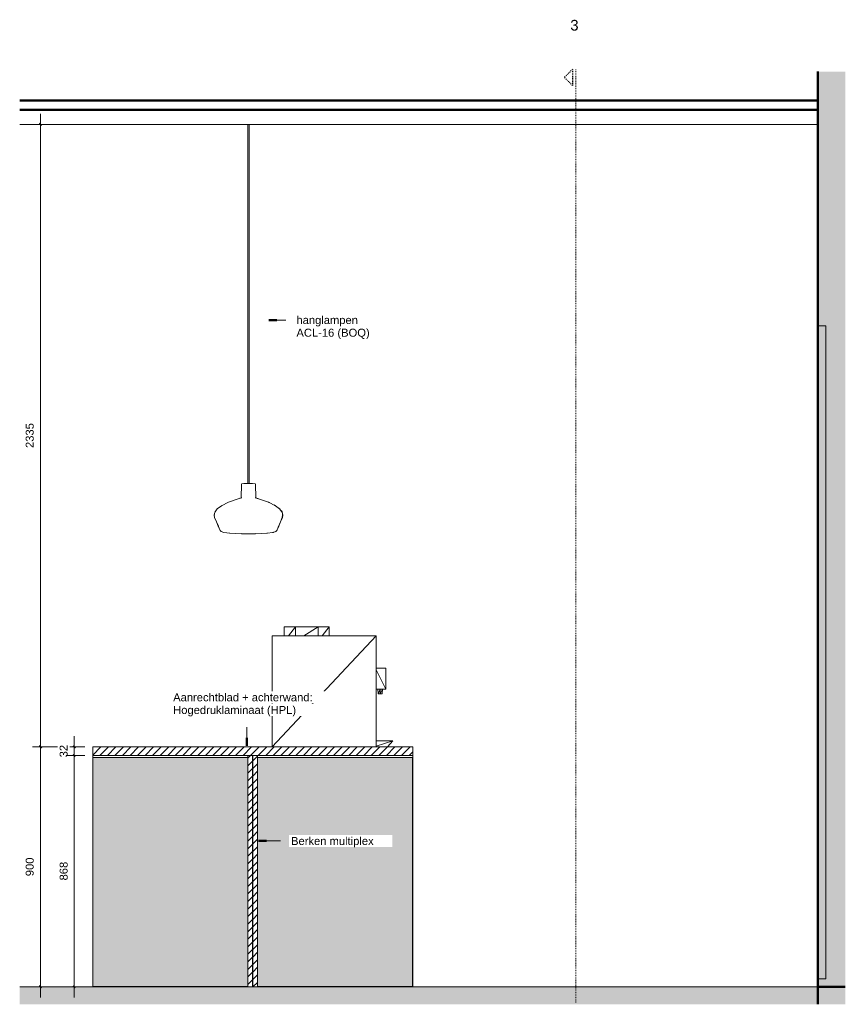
# Model space of a CAD drawing. Header units: millimetres. Extents: x -11718 to 13879, y -9418 to 19369.
# Tile 4 of 6: x 6979 to 10075, y 14910 to 18603. Entities that reach past the tile are written whole.
import ezdxf

# ---------------------------------------------------------------- set-up
doc = ezdxf.new("R2010")
doc.units = ezdxf.units.MM
doc.linetypes.add('Dash_2_', pattern=[6.35, 3.175, -3.175])
for name, color, linetype, lineweight in [('0-1', 7, 'Continuous', 5), ('A----M-', 8, 'Continuous', 5), ('A----M--20', 8, 'Continuous', 5), ('A09-C---1', 55, 'Dash_2_', 13), ('A09-C---2', 135, 'Dash_2_', 25), ('A09-C---3', 8, 'Dash_2_', 5), ('A09-NT--2', 7, 'Continuous', 13), ('A09-NT--3', 7, 'Continuous', 50), ('A09-NT--4', 130, 'Continuous', 13), ('A22-----1', 50, 'Continuous', 9), ('A23-----1', 9, 'Continuous', 13), ('A23-----2', 250, 'Continuous', 13), ('A29-----1', 254, 'Continuous', 5), ('A29-----2', 250, 'Continuous', 13), ('A35-----1', 250, 'Continuous', 13), ('A35-----2', 7, 'Continuous', 50), ('A35-----3', 10, 'Continuous', 25), ('A69-----1', 8, 'Continuous', 5), ('A79-Y--', 8, 'Continuous', 13), ('A99-----1', 1, 'Continuous', 13), ('Detail Items-1', 255, 'Continuous', 5), ('Detail Items-2', 8, 'Continuous', 5), ('Structure 1-1', 7, 'Continuous', 50)]:
    doc.layers.add(name, color=color, linetype=linetype, lineweight=lineweight)
doc.styles.add('Arial_1', font='arial.ttf', dxfattribs={"height": 40})
doc.styles.add('Arial_2', font='arial.ttf', dxfattribs={"height": 30})
doc.dimstyles.new('TD_Diagonal_1_5_mm', dxfattribs={"dimscale": 304.8, "dimtxt": 30.607782, "dimasz": 0.026247, "dimexe": 0.098425, "dimexo": 0.098425, "dimgap": 0.052493, "dimtad": 1, "dimdec": 0, "dimzin": 0, "dimdsep": 46, "dimtxsty": 'Arial_2', "dimblk1": 'OBLIQUE', "dimblk2": 'OBLIQUE', "dimsah": 1, "dimcen": 0.09, "dimdle": 0.131234, "dimazin": 2, "dimtfac": 1, "dimtdec": 4, "dimtix": 1, "dimtmove": 0, "dimatfit": 3, "dimfxl": 1, "dimtvp": 1, "dimtfill": 1, "dimtolj": 1, "dimtzin": 0, "dimarcsym": 2})
pattern_1 = [(45, (8555.647, 15875), (-14.14214, 14.14214), [])]

# ---------------------------------------------------------------- blocks, each defined once
blk = doc.blocks.new('HSR-D_ABT_ARCH_Interieur_rvt-1-Pantry Standard B - Section 1')
at = {"layer": 'A23-----1'}
blk.add_hatch(color=256, dxfattribs=at).paths.add_polyline_path([(85714.4, 14909.8), (88811.1, 14909.8), (88811.1, 14975), (85714.4, 14975), (85714.4, 14962.6)])
at = {"layer": 'A29-----1'}
blk.add_hatch(color=256, dxfattribs=at).paths.add_polyline_path([(88811.1, 14975), (88811.1, 18408.4), (88707.5, 18408.4), (88707.5, 14975)])
at = {"layer": 'A22-----1'}
for p, q in [((88707.5, 17455), (88707.5, 17455)), ((88707.5, 15005), (88707.5, 15005))]:
    blk.add_line(p, q, dxfattribs=at)
at = {"layer": 'A23-----2'}
for p, q in [((86569.7, 14975), (85714.4, 14975)), ((86588.2, 14975), (86587.7, 14975)), ((88811.1, 14975), (86606.2, 14975))]:
    blk.add_line(p, q, dxfattribs=at)
at = {"layer": 'A29-----2'}
for p, q in [((88737.5, 17455), (88707.5, 17455)), ((88707.5, 17455), (88707.5, 15005)), ((88737.5, 15005), (88737.5, 17455)), ((88707.5, 15005), (88737.5, 15005))]:
    blk.add_line(p, q, dxfattribs=at)
at = {"layer": 'A35-----1'}
for p, q in [((88707.5, 18210), (88707.5, 18265)), ((85714.4, 18210), (88707.5, 18210))]:
    blk.add_line(p, q, dxfattribs=at)
at = {"layer": 'A35-----2'}
for p, q in [((88707.5, 18300), (85714.4, 18300)), ((88707.5, 18265), (88707.5, 18300)), ((88707.5, 18265), (85714.4, 18265))]:
    blk.add_line(p, q, dxfattribs=at)
at = {"layer": 'A35-----3'}
blk.add_line((88707.5, 18300), (88707.5, 18408.4), dxfattribs=at)
at = {"layer": 'Structure 1-1'}
for p, q in [((88707.5, 18408.4), (88707.5, 14975)), ((88707.5, 14975), (88707.5, 14909.8)), ((88811.1, 14975), (88707.5, 14975)), ((88707.5, 14975), (88811.1, 14975))]:
    blk.add_line(p, q, dxfattribs=at)
blk = doc.blocks.new('750 Single biophilic lamp - 750 Single biophilic lamp-17191087-Pantry Standard B - Section 1')
at = {"layer": 'A79-Y--'}
for p, q in [((86569.9, 18210), (86569.9, 16863.6)), ((86574.9, 16863.6), (86574.9, 18210)), ((86546.3, 16861.4), (86545, 16809)), ((86546.8, 16861.9), (86558.2, 16863.1)), ((86558.2, 16863.1), (86567.4, 16863.6)), ((86567.4, 16863.6), (86567.9, 16863.6)), ((86567.4, 16863.6), (86567.4, 16863.6)), ((86571.3, 16863.6), (86569.9, 16863.6)), ((86574.8, 16863.6), (86573.4, 16863.6)), ((86577.3, 16863.6), (86577.3, 16863.6)), ((86577.3, 16863.6), (86586.5, 16863.1)), ((86586.5, 16863.1), (86598, 16861.9)), ((86599.8, 16808.8), (86598.4, 16861.4))]:
    blk.add_line(p, q, dxfattribs=at)
at = {"layer": 'A79-Y--', "flags": 128}
for points in [[(86577.3, 16863.6), (86574.8, 16863.6), (86570.5, 16863.6), (86567.6, 16863.6), (86567.4, 16863.6)], [(86574.8, 16863.6), (86577.1, 16863.6), (86577.3, 16863.6)], [(86452.7, 16719.9), (86445.4, 16736.1), (86444.1, 16744.2), (86444.7, 16750.9), (86446.9, 16757), (86455.6, 16768.4), (86471.3, 16780.1), (86497.3, 16792.9), (86537.8, 16807.1), (86547.1, 16809.6)], [(86692.1, 16719.9), (86699.3, 16736.1), (86700.6, 16744.2), (86700, 16750.9), (86697.8, 16757), (86689.1, 16768.4), (86673.4, 16780.1), (86647.4, 16792.9), (86606.9, 16807.1), (86597.4, 16809.7)], [(86452.7, 16719.9), (86465.8, 16686.6), (86469.6, 16683.6), (86480.4, 16679.7), (86502, 16676.8), (86547.6, 16675.1), (86572.4, 16675)], [(86692.1, 16719.9), (86678.9, 16686.6), (86675.1, 16683.6), (86664.4, 16679.7), (86642.7, 16676.8), (86597.1, 16675.1), (86572.4, 16675)]]:
    blk.add_lwpolyline(points, dxfattribs=at)
blk = doc.blocks.new('750 Single biophilic lamp - 750 Single biophilic lamp-V1-Pantry Standard B - Section 1')
at = {"layer": 'A79-Y--'}
for p, q in [((86546.2, 16861.4), (86544.9, 16809.1)), ((86546.7, 16861.9), (86547, 16861.9)), ((86554.8, 16862.8), (86558.2, 16863.1)), ((86558.2, 16863.1), (86558.6, 16863.1)), ((86566.7, 16863.5), (86567.3, 16863.6)), ((86567.6, 16863.6), (86567.3, 16863.6)), ((86567.3, 16863.6), (86567.4, 16863.6)), ((86577.3, 16863.6), (86574.8, 16863.6)), ((86577.3, 16863.6), (86577.3, 16863.6)), ((86577.3, 16863.6), (86578.4, 16863.5)), ((86597.6, 16862), (86597.9, 16861.9)), ((86599.7, 16809.1), (86598.4, 16861.4)), ((86452.6, 16719.9), (86452.1, 16721.1)), ((86452.6, 16719.9), (86460.5, 16700.1)), ((86692, 16719.9), (86684.2, 16700.1)), ((86692, 16719.9), (86692.2, 16720.2)), ((86469.6, 16683.6), (86470.1, 16683.4))]:
    blk.add_line(p, q, dxfattribs=at)
at = {"layer": 'A79-Y--', "flags": 128}
for points in [[(86574.8, 16863.6), (86577.1, 16863.6), (86577.3, 16863.6)], [(86537.1, 16806.9), (86537.8, 16807.1), (86540.2, 16807.7)], [(86607.3, 16806.9), (86606.9, 16807.1), (86605.6, 16807.4)], [(86455.1, 16767.8), (86455.6, 16768.4), (86456.6, 16769.2)], [(86470, 16779.1), (86471.3, 16780.1), (86472.9, 16780.9)], [(86648.2, 16792.5), (86647.4, 16792.9), (86646.4, 16793.3)], [(86673.7, 16779.9), (86673.4, 16780.1), (86672.1, 16780.7)], [(86689.5, 16767.8), (86689.1, 16768.4), (86686.9, 16770)], [(86444.4, 16741.9), (86444.1, 16744.2), (86444.4, 16748.2)], [(86444.6, 16750), (86444.7, 16750.9), (86445.3, 16752.4)], [(86445.8, 16735.2), (86445.4, 16736.1), (86445.1, 16737.8)], [(86446.4, 16755.5), (86446.9, 16757), (86447.2, 16757.3)], [(86698.6, 16754.8), (86697.8, 16757), (86696.9, 16758.2)], [(86699, 16735.5), (86699.3, 16736.1), (86699.4, 16736.8)], [(86700.1, 16750.1), (86700, 16750.9), (86699.5, 16752.3)], [(86700.5, 16743.7), (86700.6, 16744.2), (86700.6, 16744.6)], [(86465.6, 16687), (86465.8, 16686.6), (86466.4, 16686.1)], [(86501.5, 16676.9), (86502, 16676.8), (86502.7, 16676.8)], [(86546.6, 16675.2), (86547.6, 16675.1), (86551.7, 16675.1)], [(86597.7, 16675.2), (86597.1, 16675.1), (86593.7, 16675.1)], [(86643.2, 16676.9), (86642.7, 16676.8), (86642, 16676.8)], [(86679, 16686.9), (86678.9, 16686.6), (86678.4, 16686.2)]]:
    blk.add_lwpolyline(points, dxfattribs=at)
blk = doc.blocks.new('750 Single biophilic lamp - 750 Single biophilic lamp-V2-Pantry Standard B - Section 1')
at = {"layer": 'A79-Y--'}
for p, q in [((86575.4, 16863.6), (86575.4, 18210)), ((86567.3, 16863.5), (86567.9, 16863.6)), ((86568.1, 16863.6), (86567.9, 16863.6)), ((86567.9, 16863.6), (86567.9, 16863.6)), ((86575.4, 16863.6), (86574.8, 16863.6)), ((86577.9, 16863.6), (86577.8, 16863.6)), ((86577.9, 16863.6), (86578.4, 16863.5)), ((86586.3, 16863.1), (86587, 16863.1)), ((86587, 16863.1), (86598.5, 16861.9)), ((86600.3, 16809), (86599, 16861.4)), ((86454.3, 16717), (86459.8, 16703.2)), ((86692.6, 16719.9), (86683.6, 16697.3)), ((86572.4, 16675), (86572.9, 16675))]:
    blk.add_line(p, q, dxfattribs=at)
at = {"layer": 'A79-Y--', "flags": 128}
for points in [[(86577.8, 16863.6), (86575.3, 16863.6), (86574.8, 16863.6)], [(86575.3, 16863.6), (86577.6, 16863.6), (86577.9, 16863.6)], [(86611.4, 16805.7), (86607.4, 16807.1), (86599.5, 16809.2)], [(86650.7, 16791.6), (86647.9, 16792.9), (86643.5, 16794.5)], [(86679.3, 16776.1), (86673.9, 16780.1), (86667, 16783.5)], [(86693, 16763.9), (86689.6, 16768.4), (86682.6, 16773.6)], [(86692.6, 16719.9), (86699.8, 16736.1), (86701.1, 16744.2), (86700.5, 16750.9), (86698.3, 16757), (86695.7, 16760.4)], [(86547.4, 16675.2), (86548.1, 16675.1), (86551.7, 16675.1)], [(86598.6, 16675.2), (86597.6, 16675.1), (86593.7, 16675.1)], [(86644.4, 16677), (86643.2, 16676.8), (86641.5, 16676.8)], [(86666.9, 16680.4), (86664.9, 16679.7), (86662.3, 16679.4)], [(86680.1, 16688.3), (86679.4, 16686.6), (86675.6, 16683.6), (86672.3, 16682.3)]]:
    blk.add_lwpolyline(points, dxfattribs=at)
blk = doc.blocks.new('Koffiemachine - Koffiemachine-18252382-Pantry Standard B - Section 1')
at = {"layer": 'A69-----1'}
for p, q in [((86748.9, 16326.3), (86706.7, 16326.3)), ((86706.7, 16326.3), (86706.7, 16291.7)), ((86748.9, 16326.3), (86722.3, 16291.7)), ((86748.9, 16326.3), (86833.4, 16326.3)), ((86748.9, 16326.3), (86748.9, 16291.7)), ((86833.4, 16326.3), (86780.1, 16291.7)), ((86875.6, 16326.3), (86833.4, 16326.3)), ((86833.4, 16326.3), (86833.4, 16291.7)), ((86875.6, 16326.3), (86849, 16291.7)), ((86875.6, 16326.3), (86875.6, 16291.7)), ((86661.4, 16291.7), (87050.8, 16291.7)), ((86661.4, 16291.7), (86661.4, 15875.2)), ((86661.6, 15875.2), (87050.8, 16291.7)), ((87050.8, 15875.2), (87050.8, 16291.7)), ((87088.2, 16171), (87050.8, 16171)), ((87050.8, 16164), (87088.2, 16092.5)), ((87088.2, 16171), (87088.2, 16092.5)), ((87050.8, 16092.5), (87088.2, 16092.5)), ((87058.8, 16074.4), (87057.5, 16092.3)), ((87066.4, 16092.3), (87057.5, 16092.3)), ((87066.4, 16092.3), (87058.8, 16074.4)), ((87066.4, 16074.4), (87058.8, 16074.4)), ((87066.4, 16074.4), (87066.4, 16092.3)), ((87075.2, 16092.3), (87066.4, 16074.4)), ((87075.2, 16092.3), (87066.4, 16092.3)), ((87073.9, 16074.4), (87066.4, 16074.4)), ((87075.2, 16092.3), (87073.9, 16074.4)), ((87114.1, 15898.2), (87050.8, 15898)), ((87114.1, 15898.2), (87050.8, 15898.2)), ((87050.8, 15898), (87114.1, 15898)), ((87050.8, 15878.6), (87114.1, 15898)), ((87094.3, 15875.2), (87114.1, 15898)), ((87114.1, 15898), (87114.1, 15898.2))]:
    blk.add_line(p, q, dxfattribs=at)
blk = doc.blocks.new('Detail View - Detail - Detail Number-13476530-Pantry Standard B - Section 1')
at = {"layer": 'A09-C---2'}
for p, q in [((87787.6, 18416.6), (87757.6, 18386.6)), ((87787.6, 18416.6), (87787.6, 18356.6)), ((87787.6, 18356.6), (87757.6, 18386.6))]:
    blk.add_line(p, q, dxfattribs=at)
blk = doc.blocks.new('DIMBLOCK1-Pantry Standard B - Section 1')
at = {"layer": 'A----M--20'}
for p, q in [((7222.5, 15875.2), (7026.2, 15875.2)), ((7056.2, 14935), (7056.2, 15875.2)), ((7056.2, 15875.2), (7222.5, 15875.2)), ((7080.5, 14975), (7026.2, 14975)), ((7056.2, 14975), (7080.5, 14975))]:
    blk.add_line(p, q, dxfattribs=at)
at = {"layer": 'A----M--20', "lineweight": 35}
for p, q in [((7056.2, 15875.2), (7052.2, 15879.2)), ((7056.2, 15875.2), (7060.2, 15871.2)), ((7056.2, 14975), (7052.2, 14979)), ((7056.2, 14975), (7060.2, 14971))]:
    blk.add_line(p, q, dxfattribs=at)
at = {"layer": 'A----M--20', "color": 0, "insert": (7001.2, 15390.5), "char_height": 30, "width": 83.065, "attachment_point": 1, "rotation": 90, "line_spacing_factor": 0.941778, "style": 'Arial_2', "bg_fill": 3, "box_fill_scale": 1.25, "bg_fill_color": 256, "bg_fill_true_color": 13158600, "bg_fill_transparency": 0}
blk.add_mtext('900', dxfattribs=at)
blk = doc.blocks.new('_Oblique')
at = {"color": 0, "linetype": 'ByBlock', "lineweight": -2}
blk.add_line((-0.5, -0.5), (0.5, 0.5), dxfattribs=at)
blk = doc.blocks.new('DIMBLOCK2-Pantry Standard B - Section 1')
at = {"layer": 'A----M--20'}
for p, q in [((7056.2, 15875.2), (7056.2, 18250)), ((7080.5, 18210), (7026.2, 18210)), ((7056.2, 18210), (7080.5, 18210)), ((7222.5, 15875.2), (7026.2, 15875.2)), ((7056.2, 15875.2), (7222.5, 15875.2))]:
    blk.add_line(p, q, dxfattribs=at)
at = {"layer": 'A----M--20', "lineweight": 35}
for p, q in [((7056.2, 18210), (7052.2, 18214)), ((7056.2, 18210), (7060.2, 18206)), ((7056.2, 15875.2), (7052.2, 15879.2)), ((7056.2, 15875.2), (7060.2, 15871.2))]:
    blk.add_line(p, q, dxfattribs=at)
at = {"layer": 'A----M--20', "color": 0, "insert": (7001.2, 16996.5), "char_height": 30, "width": 110.753, "attachment_point": 1, "rotation": 90, "line_spacing_factor": 0.941778, "style": 'Arial_2', "bg_fill": 3, "box_fill_scale": 1.25, "bg_fill_color": 256, "bg_fill_true_color": 13158600, "bg_fill_transparency": 0}
blk.add_mtext('2335', dxfattribs=at)
blk = doc.blocks.new('DIMBLOCK3-Pantry Standard B - Section 1')
at = {"layer": 'A----M--20'}
for p, q in [((7183.4, 15915.2), (7183.4, 15843.2)), ((7222.5, 15875.2), (7153.4, 15875.2)), ((7183.4, 15875.2), (7222.5, 15875.2)), ((7222.5, 15843.2), (7153.4, 15843.2)), ((7183.4, 15843.2), (7222.5, 15843.2))]:
    blk.add_line(p, q, dxfattribs=at)
at = {"layer": 'A----M--20', "lineweight": 35}
for p, q in [((7183.4, 15875.2), (7179.4, 15879.2)), ((7183.4, 15843.2), (7179.4, 15847.2)), ((7183.4, 15875.2), (7187.4, 15871.2)), ((7183.4, 15843.2), (7187.4, 15839.2))]:
    blk.add_line(p, q, dxfattribs=at)
at = {"layer": 'A----M--20', "color": 0, "insert": (7128.5, 15836.2), "char_height": 30, "width": 55.377, "attachment_point": 1, "rotation": 90, "line_spacing_factor": 0.941778, "style": 'Arial_2', "bg_fill": 3, "box_fill_scale": 1.25, "bg_fill_color": 256, "bg_fill_true_color": 13158600, "bg_fill_transparency": 0}
blk.add_mtext('32', dxfattribs=at)
blk = doc.blocks.new('DIMBLOCK4-Pantry Standard B - Section 1')
at = {"layer": 'A----M--20', "lineweight": 35}
for p, q in [((7183.4, 15843.2), (7179.4, 15847.2)), ((7183.4, 15843.2), (7187.4, 15839.2)), ((7183.4, 14975), (7179.4, 14979)), ((7183.4, 14975), (7187.4, 14971))]:
    blk.add_line(p, q, dxfattribs=at)
at = {"layer": 'A----M--20'}
for p, q in [((7222.5, 15843.2), (7153.4, 15843.2)), ((7183.4, 15843.2), (7183.4, 14935)), ((7183.4, 15843.2), (7222.5, 15843.2)), ((7159.1, 14975), (7213.4, 14975)), ((7183.4, 14975), (7159.1, 14975))]:
    blk.add_line(p, q, dxfattribs=at)
at = {"layer": 'A----M--20', "color": 0, "insert": (7128.5, 15374.5), "char_height": 30, "width": 83.065, "attachment_point": 1, "rotation": 90, "line_spacing_factor": 0.941778, "style": 'Arial_2', "bg_fill": 3, "box_fill_scale": 1.25, "bg_fill_color": 256, "bg_fill_true_color": 13158600, "bg_fill_transparency": 0}
blk.add_mtext('868', dxfattribs=at)

msp = doc.modelspace()

# ---------------------------------------------------------------- hatches: boundary and pattern name
at = {"layer": 'Detail Items-1'}
for points in [[(7834.6, 14976), (7834.6, 15835), (7253.3, 15835), (7253.3, 14976), (7834.1, 14976)], [(8451.8, 14976), (8451.8, 15835), (7870.6, 15835), (7870.6, 14976), (8075.9, 14976)]]:
    msp.add_hatch(color=256, dxfattribs=at).paths.add_polyline_path(points)
at = {"layer": 'Detail Items-2'}
h = msp.add_hatch(dxfattribs=at)
h.set_pattern_fill('FP_1', color=256, style=0, pattern_type=2)
h.set_pattern_definition(pattern_1)
h.paths.add_polyline_path([(7252.5, 15843.2), (8452.9, 15843.2), (8452.9, 15875.2), (7252.5, 15875.2)])
h = msp.add_hatch(dxfattribs=at)
h.set_pattern_fill('FP_1', color=256, style=0, pattern_type=2)
h.set_pattern_definition(pattern_1)
h.paths.add_polyline_path([(7834.6, 14975), (7852.1, 14975), (7852.1, 15843.2), (7834.1, 15843.2), (7834.1, 15835), (7834.6, 15835), (7834.6, 14976), (7834.1, 14976), (7834.1, 14975)])
h = msp.add_hatch(dxfattribs=at)
h.set_pattern_fill('FP_1', color=256, style=0, pattern_type=2)
h.set_pattern_definition(pattern_1)
h.paths.add_polyline_path([(7870.6, 14975), (7870.6, 15843.2), (7852.6, 15843.2), (7852.6, 14975)])

# ---------------------------------------------------------------- linework, layer by layer
at = {"layer": 'A09-C---1'}
msp.add_line((9064.1, 18416.6), (9064.1, 14917.1), dxfattribs=at)
at = {"layer": 'A09-NT--3'}
for p, q in [((7912.9, 17476.5), (7942.9, 17476.5)), ((7830.8, 15879.6), (7830.8, 15909.6)), ((7874.4, 15522.4), (7904.4, 15522.4))]:
    msp.add_line(p, q, dxfattribs=at)
at = {"layer": 'A09-NT--4'}
for p, q in [((7912.9, 17476.5), (7976.7, 17476.5)), ((7830.8, 15879.6), (7830.8, 15949.6)), ((7874.4, 15522.4), (7956.6, 15522.4))]:
    msp.add_line(p, q, dxfattribs=at)
at = {"layer": 'A99-----1'}
for p, q in [((7252.5, 15843.2), (7252.5, 15875.2)), ((7252.5, 15875.2), (8452.9, 15875.2)), ((7252.5, 15875.2), (7252.5, 14975.2)), ((8452.9, 15875.2), (8452.9, 15843.2)), ((8452.9, 15875.2), (8452.9, 14975.2)), ((8452.9, 15843.2), (7252.5, 15843.2)), ((7253.3, 14976), (7253.3, 15835)), ((7253.3, 15835), (7834.6, 15835)), ((7834.1, 15843.2), (7834.1, 15835)), ((7834.6, 15835), (7834.6, 14976)), ((7852.1, 14975), (7852.1, 15843.2)), ((7852.6, 15843.2), (7852.6, 14975)), ((7870.6, 15835), (7870.6, 15843.2)), ((8451.8, 15835), (7870.6, 15835)), ((7870.6, 15835), (7870.6, 14976)), ((8451.8, 14976), (8451.8, 15835)), ((7834.6, 14976), (7253.3, 14976)), ((7834.1, 14976), (7834.1, 14975)), ((7834.1, 14975), (7852.1, 14975)), ((7852.6, 14975), (7870.6, 14975)), ((7870.6, 14975), (7870.6, 14976)), ((7870.6, 14976), (8451.8, 14976))]:
    msp.add_line(p, q, dxfattribs=at)

# ---------------------------------------------------------------- block references
at = {"layer": '0-1'}
msp.add_blockref('HSR-D_ABT_ARCH_Interieur_rvt-1-Pantry Standard B - Section 1', (-78735.6, 0), dxfattribs=at)
at = {"layer": 'A09-C---2'}
msp.add_blockref('Detail View - Detail - Detail Number-13476530-Pantry Standard B - Section 1', (-78735.6, 0), dxfattribs=at)
at = {"layer": 'A69-----1'}
msp.add_blockref('Koffiemachine - Koffiemachine-18252382-Pantry Standard B - Section 1', (-78735.6, 0), dxfattribs=at)
at = {"layer": 'A79-Y--'}
for name in ['750 Single biophilic lamp - 750 Single biophilic lamp-17191087-Pantry Standard B - Section 1', '750 Single biophilic lamp - 750 Single biophilic lamp-V2-Pantry Standard B - Section 1', '750 Single biophilic lamp - 750 Single biophilic lamp-V1-Pantry Standard B - Section 1']:
    msp.add_blockref(name, (-78735.6, 0), dxfattribs=at)

# ---------------------------------------------------------------- texts
at = {"layer": 'A09-C---3', "insert": (9043.9, 18602.3), "char_height": 40, "width": 38.481, "attachment_point": 1, "style": 'Arial_1'}
msp.add_mtext('3', dxfattribs=at)

# ---------------------------------------------------------------- next in the draw order: texts
at = {"layer": 'A09-NT--2', "char_height": 30, "attachment_point": 1, "style": 'Arial_2', "bg_fill": 3, "box_fill_scale": 1.25, "bg_fill_color": 256, "bg_fill_true_color": 13158600, "bg_fill_transparency": 0}
for s, insert, width in [('hanglampen', (8016.7, 17491.5), 277.384), ('Aanrechtblad + achterwand: ', (7554.4, 16076.4), 646.16), ('Berken multiplex', (7996.6, 15537.4), 371.983)]:
    msp.add_mtext(s, dxfattribs=dict(at, insert=insert, width=width))

# ---------------------------------------------------------------- next in the draw order: dimensions: what is measured, and where the dimension line sits
at = {"layer": 'A----M-'}
dim = msp.add_linear_dim(base=(7056.2, 15875.2), p1=(7050.5, 14975), p2=(7252.5, 15875.2), angle=90, dimstyle='TD_Diagonal_1_5_mm', override={"dimpost": '<>', "dimfxl": 922.608811}, dxfattribs=at)
dim.commit()
dim.dimension.update_dxf_attribs({"geometry": 'DIMBLOCK1-Pantry Standard B - Section 1', "text_midpoint": (7024.9, 15425.1)})

# ---------------------------------------------------------------- next in the draw order: texts
at = {"layer": 'A09-NT--2', "char_height": 30, "attachment_point": 1, "style": 'Arial_2', "bg_fill": 3, "box_fill_scale": 1.25, "bg_fill_color": 256, "bg_fill_true_color": 13158600, "bg_fill_transparency": 0}
for s, insert, width in [('ACL-16 (BOQ)', (8016.7, 17443.9), 338.312), ('Hogedruklaminaat (HPL)', (7554.4, 16028.8), 557.974)]:
    msp.add_mtext(s, dxfattribs=dict(at, insert=insert, width=width))

# ---------------------------------------------------------------- next in the draw order: dimensions: what is measured, and where the dimension line sits
at = {"layer": 'A----M-'}
dim = msp.add_linear_dim(base=(7056.2, 18210), p1=(7252.5, 15875.2), p2=(7050.5, 18210), angle=90, dimstyle='TD_Diagonal_1_5_mm', override={"dimpost": '<>', "dimfxl": 2343.493339}, dxfattribs=at)
dim.commit()
dim.dimension.update_dxf_attribs({"geometry": 'DIMBLOCK2-Pantry Standard B - Section 1', "text_midpoint": (7024.9, 17042.6)})

# ---------------------------------------------------------------- next in the draw order: dimensions: what is measured, and where the dimension line sits
dim = msp.add_linear_dim(base=(7183.4, 15843.2), p1=(7252.5, 15875.2), p2=(7252.5, 15843.2), angle=90, dimstyle='TD_Diagonal_1_5_mm', override={"dimpost": '<>', "dimfxl": 32}, dxfattribs=at)
dim.commit()
dim.dimension.update_dxf_attribs({"geometry": 'DIMBLOCK3-Pantry Standard B - Section 1', "text_midpoint": (7152.1, 15859.2)})

# ---------------------------------------------------------------- next in the draw order: dimensions: what is measured, and where the dimension line sits
dim = msp.add_linear_dim(base=(7183.4, 14975), p1=(7252.5, 15843.2), p2=(7189.1, 14975), angle=90, dimstyle='TD_Diagonal_1_5_mm', override={"dimpost": '<>', "dimfxl": 870.541041}, dxfattribs=at)
dim.commit()
dim.dimension.update_dxf_attribs({"geometry": 'DIMBLOCK4-Pantry Standard B - Section 1', "text_midpoint": (7152.1, 15409.1)})

doc.saveas('drawing.dxf')
